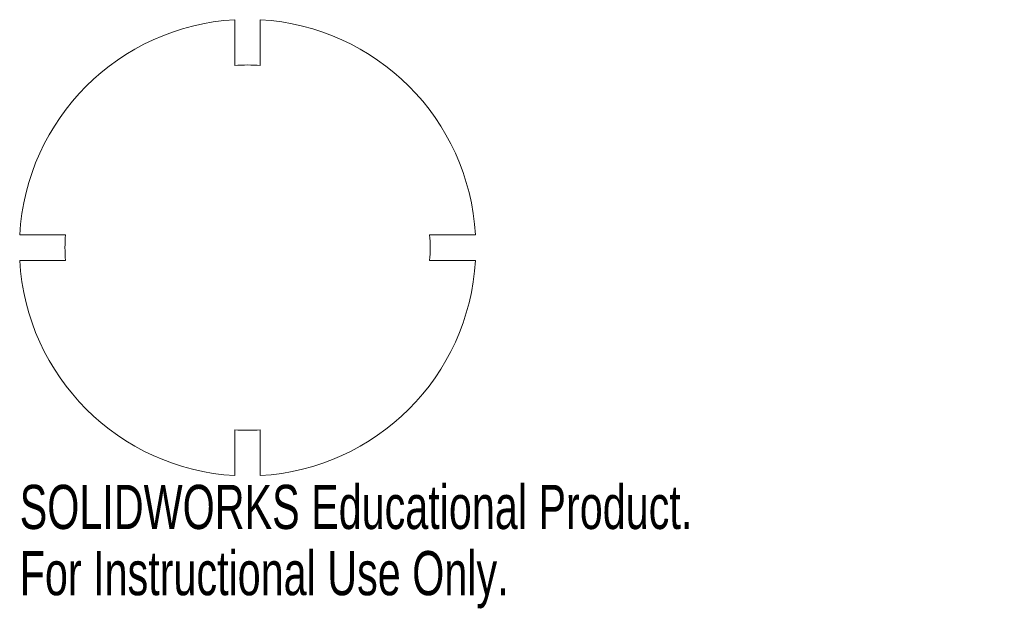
# Model space of a CAD drawing. Header units: millimetres. Extents: x -25 to 83, y -40 to 25.
import ezdxf

# ---------------------------------------------------------------- set-up
doc = ezdxf.new("R2010")
doc.units = ezdxf.units.MM
doc.styles.add('SLDTEXTSTYLE0', font='TXT', dxfattribs={"width": 0.7})

msp = doc.modelspace()

# ---------------------------------------------------------------- linework, layer by layer
at = {"color": 7, "linetype": 'Continuous', "lineweight": 15}
for p, q in [((-1.4, 24.96), (-1.4, 19.95)), ((1.4, 19.95), (1.4, 24.96)), ((-19.95, 1.4), (-24.96, 1.4)), ((24.96, 1.4), (19.95, 1.4)), ((-24.96, -1.4), (-19.95, -1.4)), ((19.95, -1.4), (24.96, -1.4)), ((-1.4, -19.95), (-1.4, -24.96)), ((1.4, -24.96), (1.4, -19.95))]:
    msp.add_line(p, q, dxfattribs=at)
for radius, start, end in [(25, 93.2102, 176.7898), (25, 3.2102, 86.7898), (20, 85.986, 94.014), (20, 175.986, 184.014), (20, 355.986, 4.014), (25, 183.2102, 266.7898), (25, 273.2102, 356.7898), (20, 265.986, 274.014)]:
    msp.add_arc((0, 0), radius, start, end, dxfattribs=at)

# ---------------------------------------------------------------- texts
at = {"color": 7, "linetype": 'Continuous', "char_height": 4.8336, "attachment_point": 1, "style": 'SLDTEXTSTYLE0'}
for s, insert in [('SOLIDWORKS Educational Product.', (-24.96, -25.98)), ('For Instructional Use Only.', (-24.96, -33.23))]:
    msp.add_mtext(s, dxfattribs=dict(at, insert=insert))

doc.saveas('drawing.dxf')
